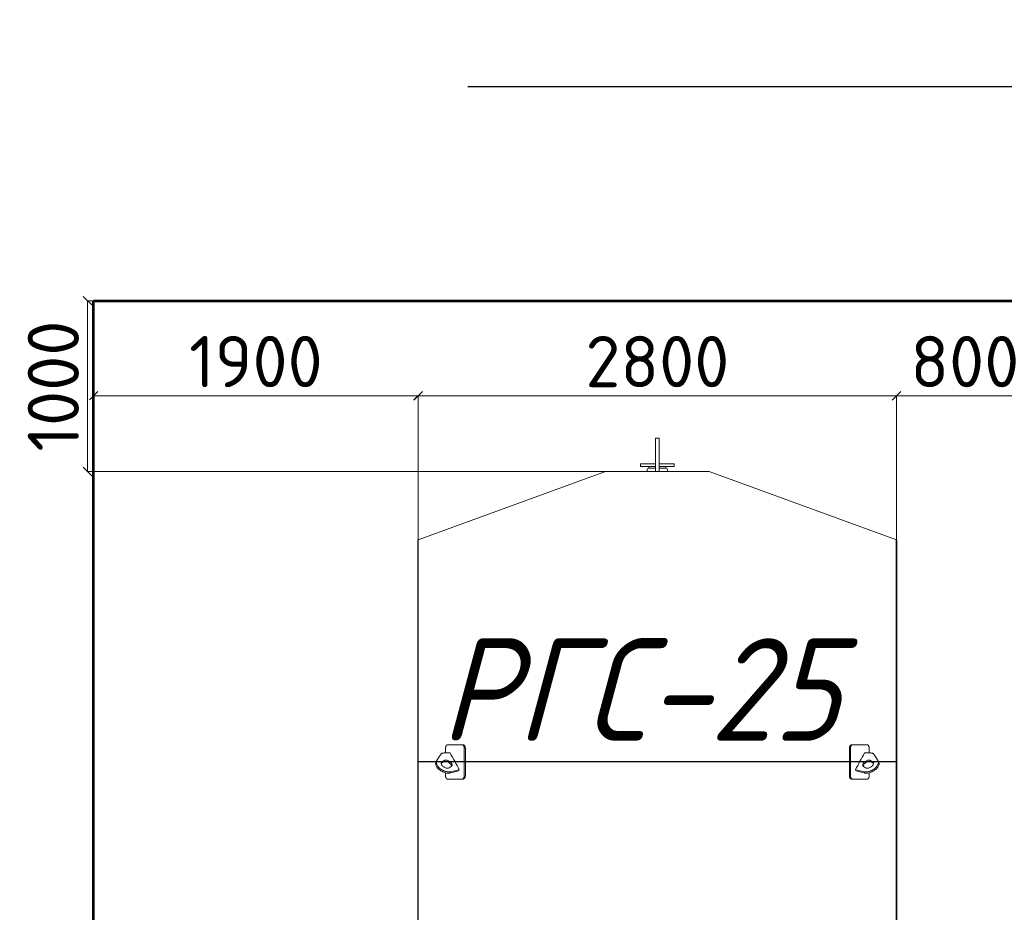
# Model space of a CAD drawing. Header units: millimetres. Extents: x -34827 to 118056, y 11959 to 116489.
# Tile 84 of 105: x 66364 to 72128, y 30112 to 35337. Entities that reach past the tile are written whole.
import ezdxf
from ezdxf import colors
from ezdxf.entities.mleader import LeaderData, LeaderLine
from ezdxf.math import Vec2, Vec3

# ---------------------------------------------------------------- set-up
doc = ezdxf.new("R2010")
doc.units = ezdxf.units.MM
doc.layers.add('SV-DIM-MECH', color=7, linetype='Continuous')
doc.layers.add('Резервуар', color=7, linetype='Continuous')
doc.styles.get("Standard").update_dxf_attribs({"font": 'isocpeur.ttf'})
doc.styles.add('Геннадий 1000', font='isocpeur.ttf', dxfattribs={"height": 300})
doc.styles.add('СПДС B', font='isocpeur.ttf', dxfattribs={"width": 0.9, "oblique": 15, "height": 50})
doc.dimstyles.new('Размер 1000', dxfattribs={"dimtxt": 300, "dimasz": 50, "dimexe": 0.18, "dimexo": 0.0625, "dimgap": 50, "dimtad": 1, "dimdec": 0, "dimrnd": 1, "dimzin": 0, "dimdsep": 46, "dimtxsty": 'Standard', "dimblk": 'OBLIQUE', "dimcen": -0.09, "dimclrd": 5, "dimclre": 5, "dimclrt": 5, "dimadec": 0, "dimazin": 0, "dimtfac": 1, "dimtdec": 0, "dimtofl": 0, "dimtmove": 0, "dimatfit": 3, "dimldrblk": 'OBLIQUE', "dimfxl": 1, "dimtolj": 1, "dimtzin": 0, "dimlwd": 13, "dimlwe": 13, "dimarcsym": 0})

# ---------------------------------------------------------------- blocks, each defined once
blk = doc.blocks.new('_Oblique')
at = {"color": 0, "linetype": 'ByBlock', "lineweight": -2}
blk.add_line((-0.5, -0.5), (0.5, 0.5), dxfattribs=at)
blk = doc.blocks.new('*D61')
at = {"color": 5, "lineweight": 13, "transparency": 16777216}
for p, q in [((68697, 32292.7), (68697, 33136.2)), ((68697, 33136), (71497, 33136)), ((71497, 32292.7), (71497, 33136.2))]:
    blk.add_line(p, q, dxfattribs=at)
at = {"layer": 'Defpoints', "color": 0, "transparency": 16777216}
for p in [(71497, 33136), (68697, 32292.6), (71497, 32292.6)]:
    blk.add_point(p, dxfattribs=at)
at = {"color": 5, "lineweight": 13, "transparency": 16777216, "xscale": 50, "yscale": 50, "zscale": 50, "rotation": 180}
blk.add_blockref('_Oblique', (68697, 33136), dxfattribs=at)
at = {"color": 5, "lineweight": 13, "transparency": 16777216, "xscale": 50, "yscale": 50, "zscale": 50}
blk.add_blockref('_Oblique', (71497, 33136), dxfattribs=at)
at = {"color": 5, "transparency": 16777216, "insert": (70097, 33336), "char_height": 300, "attachment_point": 5}
blk.add_mtext('\\A1;2800', dxfattribs=at)
blk = doc.blocks.new('*D62')
at = {"color": 5, "lineweight": 13, "transparency": 16777216}
for p, q in [((71497, 32292.7), (71497, 33136.2)), ((71497, 33136), (72297, 33136)), ((72297, 32292.7), (72297, 33136.2))]:
    blk.add_line(p, q, dxfattribs=at)
at = {"layer": 'Defpoints', "color": 0, "transparency": 16777216}
for p in [(72297, 33136), (71497, 32292.6), (72297, 32292.6)]:
    blk.add_point(p, dxfattribs=at)
at = {"color": 5, "lineweight": 13, "transparency": 16777216, "xscale": 50, "yscale": 50, "zscale": 50, "rotation": 180}
blk.add_blockref('_Oblique', (71497, 33136), dxfattribs=at)
at = {"color": 5, "lineweight": 13, "transparency": 16777216, "xscale": 50, "yscale": 50, "zscale": 50}
blk.add_blockref('_Oblique', (72297, 33136), dxfattribs=at)
at = {"color": 5, "transparency": 16777216, "insert": (71897, 33336), "char_height": 300, "attachment_point": 5}
blk.add_mtext('\\A1;800', dxfattribs=at)
blk = doc.blocks.new('*D66')
at = {"layer": 'Defpoints', "color": 0, "transparency": 16777216}
for p in [(66797, 33136.2), (66797, 32759.3), (68697, 32292.6)]:
    blk.add_point(p, dxfattribs=at)
at = {"layer": 'SV-DIM-MECH', "color": 5, "lineweight": 13, "transparency": 16777216}
for p, q in [((66797, 32759.3), (66797, 33136.4)), ((68697, 33136.2), (66797, 33136.2)), ((68697, 32292.7), (68697, 33136.4))]:
    blk.add_line(p, q, dxfattribs=at)
at = {"layer": 'SV-DIM-MECH', "color": 5, "lineweight": 13, "transparency": 16777216, "xscale": 50, "yscale": 50, "zscale": 50, "rotation": 180}
blk.add_blockref('_Oblique', (66797, 33136.2), dxfattribs=at)
at = {"layer": 'SV-DIM-MECH', "color": 5, "lineweight": 13, "transparency": 16777216, "xscale": 50, "yscale": 50, "zscale": 50}
blk.add_blockref('_Oblique', (68697, 33136.2), dxfattribs=at)
at = {"layer": 'SV-DIM-MECH', "color": 5, "transparency": 16777216, "insert": (67747, 33336.2), "char_height": 300, "attachment_point": 5}
blk.add_mtext('\\A1;1900', dxfattribs=at)
blk = doc.blocks.new('*D67')
at = {"layer": 'Defpoints', "color": 0, "transparency": 16777216}
for p in [(66761.1, 33692.6), (69448.5, 33692.6), (69793.4, 32692.6)]:
    blk.add_point(p, dxfattribs=at)
at = {"layer": 'SV-DIM-MECH', "color": 5, "lineweight": 13, "transparency": 16777216}
for p, q in [((69448.5, 33692.6), (66760.9, 33692.6)), ((66761.1, 32692.6), (66761.1, 33692.6)), ((69793.3, 32692.6), (66760.9, 32692.6))]:
    blk.add_line(p, q, dxfattribs=at)
at = {"layer": 'SV-DIM-MECH', "color": 5, "lineweight": 13, "transparency": 16777216, "xscale": 50, "yscale": 50, "zscale": 50}
for p, rotation in [((66761.1, 33692.6), 90), ((66761.1, 32692.6), 270)]:
    blk.add_blockref('_Oblique', p, dxfattribs=dict(at, rotation=rotation))
at = {"layer": 'SV-DIM-MECH', "color": 5, "transparency": 16777216, "insert": (66561.1, 33192.6), "char_height": 300, "attachment_point": 5, "rotation": 90}
blk.add_mtext('\\A1;1000', dxfattribs=at)
blk = doc.blocks.new('_None')

msp = doc.modelspace()

# ---------------------------------------------------------------- linework, layer by layer
at = {"color": 6}
msp.add_line((71496.9531, 28292.6047), (71496.9531, 32292.6047), dxfattribs=at)
at = {"lineweight": 53}
msp.add_lwpolyline([(66796.9531, 33692.6047), (80596.9531, 33692.6047), (80596.9531, 25692.6047), (66796.9531, 25692.6047)], close=True, dxfattribs=at)
at = {"layer": 'Резервуар', "color": 6, "lineweight": 20}
for p, q in [((70046.9531, 32711.6047), (70046.9531, 32721.6047)), ((70146.9531, 32711.6047), (70146.9531, 32721.6047))]:
    msp.add_line(p, q, dxfattribs=at)
at = {"layer": 'Резервуар', "color": 6}
msp.add_line((71496.9531, 30992.6047), (68696.9531, 30992.6047), dxfattribs=at)
at = {"layer": 'Резервуар', "color": 6, "lineweight": 20}
for points in [[(70086.9531, 32692.6047), (70086.9531, 32887.6047), (70106.9531, 32887.6047), (70106.9531, 32692.6047)], [(68696.9531, 32292.6047), (69793.3584, 32692.6047), (70400.5477, 32692.6047), (71496.9531, 32292.6047)], [(70086.9531, 32737.6047), (69998.9531, 32737.6047), (69998.9531, 32721.6047), (70086.9531, 32721.6047)], [(70106.9531, 32737.6047), (70194.9531, 32737.6047), (70194.9531, 32721.6047), (70106.9531, 32721.6047)]]:
    msp.add_lwpolyline(points, dxfattribs=at)
for points in [[(70036.9531, 32692.6047), (70036.9531, 32701.6047, -0.414213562), (70046.9531, 32711.6047), (70086.9531, 32711.6047)], [(70106.9531, 32711.6047), (70146.9531, 32711.6047, -0.414213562), (70156.9531, 32701.6047), (70156.9531, 32692.6047)]]:
    msp.add_lwpolyline(points, format="xyb", dxfattribs=at)
at = {"layer": 'Резервуар', "color": 6}
msp.add_lwpolyline([(71496.9531, 32292.6047), (71496.9531, 28292.6047), (68696.9531, 28292.6047), (68696.9531, 32292.6047)], dxfattribs=at)
at = {"layer": 'Резервуар', "color": 6, "lineweight": 20}
for points, knots in [([(68857.1081, 31045.0354), (68857.1081, 31054.2252), (68857.1081, 31063.4149), (68857.1081, 31072.6047), (68857.1081, 31073.5485), (68857.1637, 31075.16), (68857.3642, 31077.2817), (68857.6286, 31079.15), (68857.9961, 31081.0452), (68858.4657, 31082.848), (68858.9811, 31084.4282), (68859.4909, 31085.7326), (68860.05, 31086.9385), (68860.6316, 31088.005), (68861.3272, 31089.0876), (68862.0311, 31089.984), (68862.9137, 31090.8992), (68863.6552, 31091.4915), (68864.4057, 31091.9415), (68864.8071, 31092.1341), (68865.2364, 31092.3053), (68865.6246, 31092.4316), (68866.1776, 31092.5526), (68866.6185, 31092.599), (68866.9002, 31092.6047), (68866.9666, 31092.6047), (68896.1751, 31092.6047), (68925.3836, 31092.6047), (68954.5921, 31092.6047)], [0, 0, 0, 0, 1, 1, 1, 1.090129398, 1.153904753, 1.206147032, 1.27577862, 1.348381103, 1.400985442, 1.457045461, 1.507643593, 1.559393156, 1.609163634, 1.677663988, 1.720267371, 1.800935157, 1.83142901, 1.870864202, 1.880287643, 1.915806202, 1.946869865, 1.987516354, 2, 2, 2, 3, 3, 3, 3]), ([(68966.585, 31072.6047), (68966.585, 31019.2713), (68966.585, 30965.938), (68966.585, 30912.6047), (68966.585, 30911.7656), (68966.5235, 30910.1541), (68966.2843, 30908.0283), (68965.9798, 30906.2955), (68965.6086, 30904.6644), (68965.1223, 30902.9968), (68964.5035, 30901.3325), (68963.8551, 30899.9036), (68963.184, 30898.659), (68962.4782, 30897.5452), (68961.6843, 30896.4788), (68960.8063, 30895.4946), (68959.9395, 30894.7041), (68959.0932, 30894.0664), (68958.3809, 30893.6281), (68957.657, 30893.2679), (68957.1743, 30893.0752), (68956.659, 30892.904), (68956.1938, 30892.7777), (68955.5718, 30892.6639), (68955.0465, 30892.6132), (68954.7115, 30892.6047), (68954.5921, 30892.6047), (68956.715, 30892.6047), (68958.838, 30892.6047), (68960.9609, 30892.6047), (68961.397, 30892.6047), (68962.2065, 30892.6797), (68963.3861, 30892.9936), (68964.423, 30893.4415), (68965.3668, 30893.9995), (68966.2103, 30894.6239), (68966.9111, 30895.2527), (68967.5857, 30895.9494), (68968.3145, 30896.8082), (68969.2384, 30898.1127), (68970.1385, 30899.7051), (68970.8645, 30901.3203), (68971.424, 30902.8235), (68971.8795, 30904.3065), (68972.3107, 30906.0743), (68972.5925, 30907.6643), (68972.8319, 30909.5816), (68972.9361, 30911.1017), (68972.9531, 30912.2888), (68972.9531, 30912.6047), (68972.9531, 30965.938), (68972.9531, 31019.2713), (68972.9531, 31072.6047), (68972.9531, 31073.4438), (68972.8916, 31075.0552), (68972.6524, 31077.1811), (68972.3479, 31078.9139), (68971.9767, 31080.545), (68971.4904, 31082.2126), (68970.8716, 31083.8769), (68970.2232, 31085.3057), (68969.5521, 31086.5503), (68968.8464, 31087.6641), (68968.0525, 31088.7305), (68967.1746, 31089.7147), (68966.3078, 31090.5052), (68965.4615, 31091.1429), (68964.7493, 31091.5813), (68964.0254, 31091.9415), (68963.5428, 31092.1341), (68963.0276, 31092.3053), (68962.5624, 31092.4316), (68961.9404, 31092.5454), (68961.4151, 31092.5961), (68961.0802, 31092.6047), (68960.9609, 31092.6047), (68958.838, 31092.6047), (68956.715, 31092.6047), (68954.5921, 31092.6047), (68955.0282, 31092.6047), (68955.8379, 31092.5296), (68957.0176, 31092.2158), (68958.0546, 31091.7678), (68958.9984, 31091.2099), (68959.842, 31090.5854), (68960.5429, 31089.9567), (68961.2175, 31089.2599), (68961.9463, 31088.4011), (68962.8702, 31087.0967), (68963.7704, 31085.5042), (68964.4964, 31083.889), (68965.0558, 31082.3858), (68965.5114, 31080.9028), (68965.9426, 31079.135), (68966.2244, 31077.5451), (68966.4638, 31075.6277), (68966.5679, 31074.1076), (68966.585, 31072.9205), (68966.585, 31072.6047)], [0, 0, 0, 0, 1, 1, 1, 1.080128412, 1.153904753, 1.206147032, 1.252313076, 1.32023682, 1.382728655, 1.438760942, 1.490849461, 1.54211593, 1.593097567, 1.652841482, 1.71027634, 1.750312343, 1.800935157, 1.83142901, 1.870864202, 1.880287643, 1.915806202, 1.946869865, 1.981143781, 2, 2, 2, 3, 3, 3, 3.070109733, 3.130030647, 3.19123557, 3.241266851, 3.28981091, 3.33831552, 3.367962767, 3.416097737, 3.48018008, 3.560174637, 3.62422589, 3.672298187, 3.728683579, 3.782936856, 3.854166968, 3.88661906, 3.969832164, 4, 4, 4, 5, 5, 5, 5.080128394, 5.153904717, 5.206146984, 5.252313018, 5.320236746, 5.382728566, 5.438760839, 5.490849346, 5.542115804, 5.593097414, 5.652841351, 5.710276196, 5.750312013, 5.800934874, 5.831428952, 5.870863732, 5.880286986, 5.915805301, 5.946869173, 5.981143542, 6, 6, 6, 7, 7, 7, 7.070109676, 7.130029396, 7.191234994, 7.241266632, 7.289810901, 7.338315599, 7.367962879, 7.416097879, 7.480180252, 7.560174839, 7.624226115, 7.672298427, 7.728683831, 7.78293711, 7.854167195, 7.886619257, 7.969832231, 8, 8, 8, 8]), ([(71227.3211, 31072.6047), (71227.3211, 31019.2713), (71227.3211, 30965.938), (71227.3211, 30912.6047), (71227.3211, 30911.7656), (71227.3826, 30910.1541), (71227.6218, 30908.0283), (71227.9263, 30906.2955), (71228.2975, 30904.6644), (71228.7838, 30902.9968), (71229.4026, 30901.3325), (71230.051, 30899.9036), (71230.7221, 30898.659), (71231.4279, 30897.5452), (71232.2218, 30896.4788), (71233.0998, 30895.4946), (71233.9666, 30894.7041), (71234.8129, 30894.0664), (71235.5252, 30893.6281), (71236.2491, 30893.2679), (71236.7318, 30893.0752), (71237.2471, 30892.904), (71237.7123, 30892.7777), (71238.3343, 30892.6639), (71238.8596, 30892.6132), (71239.1946, 30892.6047), (71239.314, 30892.6047), (71237.1911, 30892.6047), (71235.0681, 30892.6047), (71232.9452, 30892.6047), (71232.5092, 30892.6047), (71231.6996, 30892.6797), (71230.52, 30892.9936), (71229.4831, 30893.4415), (71228.5393, 30893.9995), (71227.6959, 30894.6239), (71226.995, 30895.2527), (71226.3204, 30895.9494), (71225.5916, 30896.8082), (71224.6677, 30898.1127), (71223.7676, 30899.7051), (71223.0416, 30901.3203), (71222.4821, 30902.8235), (71222.0266, 30904.3065), (71221.5954, 30906.0743), (71221.3136, 30907.6643), (71221.0742, 30909.5816), (71220.9701, 30911.1017), (71220.953, 30912.2888), (71220.953, 30912.6047), (71220.953, 30965.938), (71220.953, 31019.2713), (71220.953, 31072.6047), (71220.953, 31073.4438), (71221.0145, 31075.0552), (71221.2537, 31077.1811), (71221.5582, 31078.9139), (71221.9294, 31080.545), (71222.4157, 31082.2126), (71223.0345, 31083.8769), (71223.6829, 31085.3057), (71224.354, 31086.5503), (71225.0598, 31087.6641), (71225.8536, 31088.7305), (71226.7315, 31089.7147), (71227.5983, 31090.5052), (71228.4446, 31091.1429), (71229.1568, 31091.5813), (71229.8807, 31091.9415), (71230.3633, 31092.1341), (71230.8785, 31092.3053), (71231.3437, 31092.4316), (71231.9657, 31092.5454), (71232.491, 31092.5961), (71232.8259, 31092.6047), (71232.9452, 31092.6047), (71235.0681, 31092.6047), (71237.1911, 31092.6047), (71239.314, 31092.6047), (71238.8779, 31092.6047), (71238.0682, 31092.5296), (71236.8885, 31092.2158), (71235.8515, 31091.7678), (71234.9077, 31091.2099), (71234.0642, 31090.5854), (71233.3632, 31089.9567), (71232.6886, 31089.2599), (71231.9598, 31088.4011), (71231.0359, 31087.0967), (71230.1358, 31085.5042), (71229.4097, 31083.889), (71228.8503, 31082.3858), (71228.3947, 31080.9028), (71227.9635, 31079.135), (71227.6817, 31077.5451), (71227.4423, 31075.6277), (71227.3382, 31074.1076), (71227.3211, 31072.9205), (71227.3211, 31072.6047)], [0, 0, 0, 0, 1, 1, 1, 1.080128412, 1.153904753, 1.206147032, 1.252313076, 1.32023682, 1.382728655, 1.438760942, 1.490849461, 1.54211593, 1.593097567, 1.652841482, 1.71027634, 1.750312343, 1.800935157, 1.83142901, 1.870864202, 1.880287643, 1.915806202, 1.946869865, 1.981143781, 2, 2, 2, 3, 3, 3, 3.070109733, 3.130030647, 3.19123557, 3.241266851, 3.28981091, 3.33831552, 3.367962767, 3.416097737, 3.48018008, 3.560174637, 3.62422589, 3.672298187, 3.728683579, 3.782936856, 3.854166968, 3.88661906, 3.969832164, 4, 4, 4, 5, 5, 5, 5.080128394, 5.153904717, 5.206146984, 5.252313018, 5.320236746, 5.382728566, 5.438760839, 5.490849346, 5.542115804, 5.593097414, 5.652841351, 5.710276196, 5.750312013, 5.800934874, 5.831428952, 5.870863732, 5.880286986, 5.915805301, 5.946869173, 5.981143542, 6, 6, 6, 7, 7, 7, 7.070109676, 7.130029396, 7.191234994, 7.241266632, 7.289810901, 7.338315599, 7.367962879, 7.416097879, 7.480180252, 7.560174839, 7.624226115, 7.672298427, 7.728683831, 7.78293711, 7.854167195, 7.886619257, 7.969832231, 8, 8, 8, 8]), ([(71336.798, 31045.0354), (71336.798, 31054.2252), (71336.798, 31063.4149), (71336.798, 31072.6047), (71336.798, 31073.5485), (71336.7424, 31075.16), (71336.5419, 31077.2817), (71336.2775, 31079.15), (71335.9101, 31081.0452), (71335.4404, 31082.848), (71334.925, 31084.4282), (71334.4152, 31085.7326), (71333.8561, 31086.9385), (71333.2745, 31088.005), (71332.579, 31089.0876), (71331.875, 31089.984), (71330.9924, 31090.8992), (71330.2509, 31091.4915), (71329.5004, 31091.9415), (71329.099, 31092.1341), (71328.6697, 31092.3053), (71328.2815, 31092.4316), (71327.7285, 31092.5526), (71327.2876, 31092.599), (71327.0059, 31092.6047), (71326.9395, 31092.6047), (71297.731, 31092.6047), (71268.5225, 31092.6047), (71239.314, 31092.6047)], [0, 0, 0, 0, 1, 1, 1, 1.090129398, 1.153904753, 1.206147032, 1.27577862, 1.348381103, 1.400985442, 1.457045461, 1.507643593, 1.559393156, 1.609163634, 1.677663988, 1.720267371, 1.800935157, 1.83142901, 1.870864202, 1.880287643, 1.915806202, 1.946869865, 1.987516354, 2, 2, 2, 3, 3, 3, 3]), ([(68937.5791, 30947.245), (68936.2889, 30944.888), (68934.9987, 30942.5309), (68933.7085, 30940.1739), (68917.4093, 30936.1394), (68901.1101, 30932.105), (68884.8109, 30928.0705), (68883.6159, 30927.8116), (68879.6091, 30926.9436), (68872.1647, 30926.581), (68862.2692, 30927.5704), (68851.4682, 30930.265), (68840.3777, 30934.6511), (68829.7952, 30940.4901), (68820.4337, 30947.3084), (68812.6991, 30954.6131), (68806.7063, 30962.0348), (68802.4303, 30969.3311), (68799.7866, 30976.3538), (68798.7632, 30982.9643), (68799.1766, 30989.143), (68800.7606, 30992.7234), (68801.5317, 30994.4665), (68810.6344, 31008.6377), (68819.737, 31022.809), (68828.8396, 31036.9802), (68830.128, 31038.4772), (68832.4765, 31041.206), (68839.0397, 31044.3712), (68844.2427, 31044.7645), (68847.8267, 31045.0354), (68859.9012, 31045.0354), (68871.9757, 31045.0354), (68884.0502, 31045.0354), (68901.8931, 31012.4386), (68919.7361, 30979.8418), (68937.5791, 30947.245), (68921.2799, 30943.2105), (68904.9807, 30939.176), (68888.6815, 30935.1415), (68887.4865, 30934.8827), (68883.4797, 30934.0147), (68876.0353, 30933.6521), (68866.1398, 30934.6414), (68855.3387, 30937.336), (68844.2483, 30941.7222), (68833.6658, 30947.5612), (68824.3043, 30954.3795), (68816.5697, 30961.6841), (68810.5769, 30969.1059), (68806.3009, 30976.4022), (68803.6572, 30983.4249), (68802.6338, 30990.0354), (68802.9732, 30995.108), (68803.8478, 30997.7608), (68804.1315, 30998.514)], [0, 0, 0, 0, 1, 1, 1, 2, 2, 2, 2.036658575, 2.122919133, 2.22207377, 2.334181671, 2.455718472, 2.578885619, 2.695792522, 2.802239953, 2.897153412, 2.980999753, 3.054971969, 3.12077204, 3.180650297, 3.237462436, 3.237462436, 3.237462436, 4.237462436, 4.237462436, 4.237462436, 4.296097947, 4.344350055, 4.451166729, 4.451166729, 4.451166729, 5.451166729, 5.451166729, 5.451166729, 6.451166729, 6.451166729, 6.451166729, 7.451166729, 7.451166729, 7.451166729, 7.487825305, 7.574085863, 7.6732405, 7.7853484, 7.906885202, 8.030052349, 8.146959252, 8.253406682, 8.348320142, 8.432166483, 8.506138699, 8.571938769, 8.631817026, 8.65596226, 8.65596226, 8.65596226, 8.65596226]), ([(71256.327, 30947.245), (71257.6172, 30944.888), (71258.9074, 30942.5309), (71260.1976, 30940.1739), (71276.4968, 30936.1394), (71292.796, 30932.105), (71309.0952, 30928.0705), (71310.2902, 30927.8116), (71314.297, 30926.9436), (71321.7414, 30926.581), (71331.6369, 30927.5704), (71342.438, 30930.265), (71353.5284, 30934.6511), (71364.1109, 30940.4901), (71373.4724, 30947.3084), (71381.207, 30954.6131), (71387.1998, 30962.0348), (71391.4758, 30969.3311), (71394.1195, 30976.3538), (71395.1429, 30982.9643), (71394.7295, 30989.143), (71393.1455, 30992.7234), (71392.3744, 30994.4665), (71383.2717, 31008.6377), (71374.1691, 31022.809), (71365.0665, 31036.9802), (71363.7781, 31038.4772), (71361.4296, 31041.206), (71354.8664, 31044.3712), (71349.6634, 31044.7645), (71346.0794, 31045.0354), (71334.0049, 31045.0354), (71321.9304, 31045.0354), (71309.856, 31045.0354), (71292.013, 31012.4386), (71274.17, 30979.8418), (71256.327, 30947.245), (71272.6262, 30943.2105), (71288.9254, 30939.176), (71305.2247, 30935.1415), (71306.4196, 30934.8827), (71310.4264, 30934.0147), (71317.8708, 30933.6521), (71327.7663, 30934.6414), (71338.5674, 30937.336), (71349.6578, 30941.7222), (71360.2403, 30947.5612), (71369.6018, 30954.3795), (71377.3364, 30961.6841), (71383.3292, 30969.1059), (71387.6052, 30976.4022), (71390.2489, 30983.4249), (71391.2724, 30990.0354), (71390.9329, 30995.108), (71390.0584, 30997.7608), (71389.7746, 30998.514)], [0, 0, 0, 0, 1, 1, 1, 2, 2, 2, 2.036658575, 2.122919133, 2.22207377, 2.334181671, 2.455718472, 2.578885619, 2.695792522, 2.802239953, 2.897153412, 2.980999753, 3.054971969, 3.12077204, 3.180650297, 3.237462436, 3.237462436, 3.237462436, 4.237462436, 4.237462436, 4.237462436, 4.296097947, 4.344350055, 4.451166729, 4.451166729, 4.451166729, 5.451166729, 5.451166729, 5.451166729, 6.451166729, 6.451166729, 6.451166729, 7.451166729, 7.451166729, 7.451166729, 7.487825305, 7.574085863, 7.6732405, 7.7853484, 7.906885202, 8.030052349, 8.146959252, 8.253406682, 8.348320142, 8.432166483, 8.506138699, 8.571938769, 8.631817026, 8.65596226, 8.65596226, 8.65596226, 8.65596226]), ([(68890.2343, 30965.8633), (68891.3322, 30966.7337), (68893.7831, 30968.6767), (68895.3504, 30973.2586), (68894.9181, 30978.2076), (68892.9485, 30983.157), (68889.3634, 30988.285), (68884.1198, 30993.343), (68877.3931, 30997.8487), (68869.8231, 31001.1729), (68862.3175, 31002.9262), (68855.7724, 31002.99), (68851.1424, 31001.9552), (68848.9898, 31000.7292), (68848.3423, 31000.3604), (68844.4982, 30997.8848), (68840.6541, 30995.4091), (68836.8101, 30992.9335), (68835.7122, 30992.0631), (68833.2612, 30990.12), (68831.6939, 30985.5382), (68832.1262, 30980.5892), (68834.0958, 30975.6397), (68837.6808, 30970.512), (68842.925, 30965.4525), (68849.6491, 30960.9532), (68857.2292, 30957.6048), (68864.6765, 30955.9355), (68872.0602, 30955.6064), (68876.3858, 30957.4494), (68878.7021, 30958.4363), (68882.5461, 30960.912), (68886.3902, 30963.3876), (68890.2343, 30965.8633)], [0, 0, 0, 0, 0.041440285, 0.092509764, 0.136737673, 0.188598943, 0.250358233, 0.323169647, 0.405938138, 0.491962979, 0.569936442, 0.635369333, 0.68721333, 0.709517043, 0.709517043, 0.709517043, 1.709517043, 1.709517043, 1.709517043, 1.750957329, 1.802026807, 1.846254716, 1.898115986, 1.959875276, 2.03268669, 2.115455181, 2.201480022, 2.279453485, 2.344107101, 2.41863584, 2.41863584, 2.41863584, 3.41863584, 3.41863584, 3.41863584, 3.41863584]), ([(68891.1855, 30966.6285), (68891.3172, 30968.0441), (68891.0217, 30971.2014), (68889.0779, 30976.0859), (68885.4929, 30981.214), (68880.2492, 30986.272), (68873.5225, 30990.7776), (68865.9525, 30994.1018), (68858.4469, 30995.8551), (68851.9018, 30995.919), (68847.2718, 30994.8842), (68845.1192, 30993.6581), (68844.4717, 30993.2893), (68840.6276, 30990.8137), (68836.7835, 30988.3381), (68832.9395, 30985.8624), (68832.6254, 30985.6382), (68832.3114, 30985.4141), (68831.9974, 30985.1899)], [0, 0, 0, 0, 0.042158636, 0.094019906, 0.155779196, 0.22859061, 0.311359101, 0.397383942, 0.475357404, 0.540790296, 0.592634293, 0.614938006, 0.614938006, 0.614938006, 1.614938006, 1.614938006, 1.614938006, 2.614938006, 2.614938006, 2.614938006, 2.614938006]), ([(71303.6719, 30965.8633), (71302.5739, 30966.7337), (71300.123, 30968.6767), (71298.5557, 30973.2586), (71298.988, 30978.2076), (71300.9576, 30983.157), (71304.5427, 30988.285), (71309.7863, 30993.343), (71316.513, 30997.8487), (71324.083, 31001.1729), (71331.5886, 31002.9262), (71338.1337, 31002.99), (71342.7637, 31001.9552), (71344.9163, 31000.7292), (71345.5639, 31000.3604), (71349.4079, 30997.8848), (71353.252, 30995.4091), (71357.096, 30992.9335), (71358.194, 30992.0631), (71360.6449, 30990.12), (71362.2122, 30985.5382), (71361.7799, 30980.5892), (71359.8103, 30975.6397), (71356.2253, 30970.512), (71350.9811, 30965.4525), (71344.2571, 30960.9532), (71336.6769, 30957.6048), (71329.2297, 30955.9355), (71321.8459, 30955.6064), (71317.5203, 30957.4494), (71315.204, 30958.4363), (71311.36, 30960.912), (71307.5159, 30963.3876), (71303.6719, 30965.8633)], [0, 0, 0, 0, 0.041440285, 0.092509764, 0.136737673, 0.188598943, 0.250358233, 0.323169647, 0.405938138, 0.491962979, 0.569936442, 0.635369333, 0.68721333, 0.709517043, 0.709517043, 0.709517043, 1.709517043, 1.709517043, 1.709517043, 1.750957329, 1.802026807, 1.846254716, 1.898115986, 1.959875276, 2.03268669, 2.115455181, 2.201480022, 2.279453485, 2.344107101, 2.41863584, 2.41863584, 2.41863584, 3.41863584, 3.41863584, 3.41863584, 3.41863584]), ([(71302.7206, 30966.6285), (71302.5889, 30968.0441), (71302.8844, 30971.2014), (71304.8282, 30976.0859), (71308.4133, 30981.214), (71313.6569, 30986.272), (71320.3836, 30990.7776), (71327.9536, 30994.1018), (71335.4592, 30995.8551), (71342.0043, 30995.919), (71346.6343, 30994.8842), (71348.7869, 30993.6581), (71349.4344, 30993.2893), (71353.2785, 30990.8137), (71357.1226, 30988.3381), (71360.9666, 30985.8624), (71361.2807, 30985.6382), (71361.5947, 30985.4141), (71361.9087, 30985.1899)], [0, 0, 0, 0, 0.042158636, 0.094019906, 0.155779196, 0.22859061, 0.311359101, 0.397383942, 0.475357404, 0.540790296, 0.592634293, 0.614938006, 0.614938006, 0.614938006, 1.614938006, 1.614938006, 1.614938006, 2.614938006, 2.614938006, 2.614938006, 2.614938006]), ([(68954.5921, 30892.6047), (68925.3836, 30892.6047), (68896.1751, 30892.6047), (68866.9666, 30892.6047), (68866.6002, 30892.6047), (68865.9215, 30892.6797), (68864.9371, 30892.9936), (68864.0752, 30893.4415), (68863.2937, 30893.9995), (68862.5974, 30894.6239), (68862.0206, 30895.2527), (68861.4667, 30895.9494), (68860.8696, 30896.8082), (68860.1151, 30898.1127), (68859.3827, 30899.7051), (68858.7938, 30901.3203), (68858.341, 30902.8236), (68857.973, 30904.3065), (68857.6252, 30906.0744), (68857.3982, 30907.6643), (68857.1977, 30909.6597), (68857.1183, 30911.1814), (68857.1081, 30912.3685), (68857.1081, 30912.6047), (68857.1081, 30918.0454), (68857.1081, 30923.4861), (68857.1081, 30928.9269)], [0, 0, 0, 0, 1, 1, 1, 1.070109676, 1.130029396, 1.191234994, 1.241266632, 1.289810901, 1.338315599, 1.367962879, 1.416097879, 1.480180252, 1.560174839, 1.624226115, 1.672298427, 1.728683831, 1.78293711, 1.854167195, 1.886619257, 1.977442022, 2, 2, 2, 3, 3, 3, 3]), ([(71239.314, 30892.6047), (71268.5225, 30892.6047), (71297.731, 30892.6047), (71326.9395, 30892.6047), (71327.3059, 30892.6047), (71327.9846, 30892.6797), (71328.969, 30892.9936), (71329.8309, 30893.4415), (71330.6124, 30893.9995), (71331.3087, 30894.6239), (71331.8855, 30895.2527), (71332.4394, 30895.9494), (71333.0365, 30896.8082), (71333.791, 30898.1127), (71334.5234, 30899.7051), (71335.1123, 30901.3203), (71335.5651, 30902.8236), (71335.9331, 30904.3065), (71336.281, 30906.0744), (71336.5079, 30907.6643), (71336.7084, 30909.6597), (71336.7878, 30911.1814), (71336.798, 30912.3685), (71336.798, 30912.6047), (71336.798, 30918.0454), (71336.798, 30923.4861), (71336.798, 30928.9269)], [0, 0, 0, 0, 1, 1, 1, 1.070109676, 1.130029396, 1.191234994, 1.241266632, 1.289810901, 1.338315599, 1.367962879, 1.416097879, 1.480180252, 1.560174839, 1.624226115, 1.672298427, 1.728683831, 1.78293711, 1.854167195, 1.886619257, 1.977442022, 2, 2, 2, 3, 3, 3, 3])]:
    msp.add_open_spline(points, degree=3, knots=knots, dxfattribs=at)

# ---------------------------------------------------------------- texts
at = {"layer": 'Резервуар', "color": 6, "insert": (68825.3276, 31716.3123), "char_height": 600, "attachment_point": 1, "style": 'СПДС B'}
msp.add_mtext_dynamic_manual_height_columns('\\pxql;РГС-25', width=839.639194, gutter_width=1250, heights=[0], dxfattribs=at)

# ---------------------------------------------------------------- dimensions: what is measured, and where the dimension line sits
for base, p1, p2, picture, middle in [((71496.9531, 33136.028), (68696.9531, 32292.6047), (71496.9531, 32292.6047), '*D61', (70096.9531, 33336.028)), ((72296.9531, 33136.028), (71496.9531, 32292.6047), (72296.9531, 32292.6047), '*D62', (71896.9531, 33336.028))]:
    dim = msp.add_linear_dim(base=base, p1=p1, p2=p2, dimstyle='Размер 1000')
    dim.commit()
    dim.dimension.update_dxf_attribs({"geometry": picture, "text_midpoint": middle})
at = {"layer": 'SV-DIM-MECH'}
dim = msp.add_linear_dim(base=(66761.058, 33692.6047), p1=(69793.3584, 32692.6047), p2=(69448.5145, 33692.6047), angle=90, dimstyle='Размер 1000', dxfattribs=at)
dim.commit()
dim.dimension.update_dxf_attribs({"geometry": '*D67', "text_midpoint": (66561.058, 33192.6047)})
dim = msp.add_linear_dim(base=(66796.9531, 33136.208), p1=(68696.9531, 32292.6047), p2=(66796.9531, 32759.2713), dimstyle='Размер 1000', dxfattribs=at)
dim.commit()
dim.dimension.update_dxf_attribs({"geometry": '*D66', "text_midpoint": (67746.9531, 33336.208)})

# ---------------------------------------------------------------- leaders
ml = msp.add_multileader_mtext('Standard')
ml.set_content('Металлическое обвалование', color=256, style='Геннадий 1000')
ml.set_leader_properties(color=5)
ml.set_arrow_properties(name='NONE')
ml.build(insert=Vec2(0, 0))
ml.multileader.update_dxf_attribs({"text_left_attachment_type": 6, "text_right_attachment_type": 6, "dogleg_length": 0.05, "arrow_head_size": 100})
ctx = ml.context
ctx.base_point, ctx.char_height, ctx.arrow_head_size, ctx.landing_gap_size, ctx.plane_origin = Vec3(74908.7609, 34943.3076), 300, 100, 0, Vec3(73696.9531, 33692.6047)
ctx.left_attachment, ctx.right_attachment = 6, 6
notes = []
notes.append((ctx, [(0, (1, 1, 0), (74908.7109, 34943.3076), (1, 0), 0.05, [(0, [(73696.9531, 33692.6047)], 0, [])])]))
ctx.mtext.insert, ctx.mtext.flow_direction = Vec3(74908.7609, 35303.3076), 5
for ctx, leaders in notes:
    for number, flags, end, landing, length, lines in leaders:
        leader = LeaderData()
        leader.index, (leader.has_last_leader_line, leader.has_dogleg_vector, leader.attachment_direction) = number, flags
        leader.last_leader_point, leader.dogleg_vector, leader.dogleg_length = Vec3(end), Vec3(landing), length
        for number, points, colour, breaks in lines:
            line = LeaderLine()
            line.index, line.vertices, line.color, line.breaks = number, Vec3.list(points), colors.encode_raw_color(colour), breaks
            leader.lines.append(line)
        ctx.leaders.append(leader)

doc.saveas('drawing.dxf')
